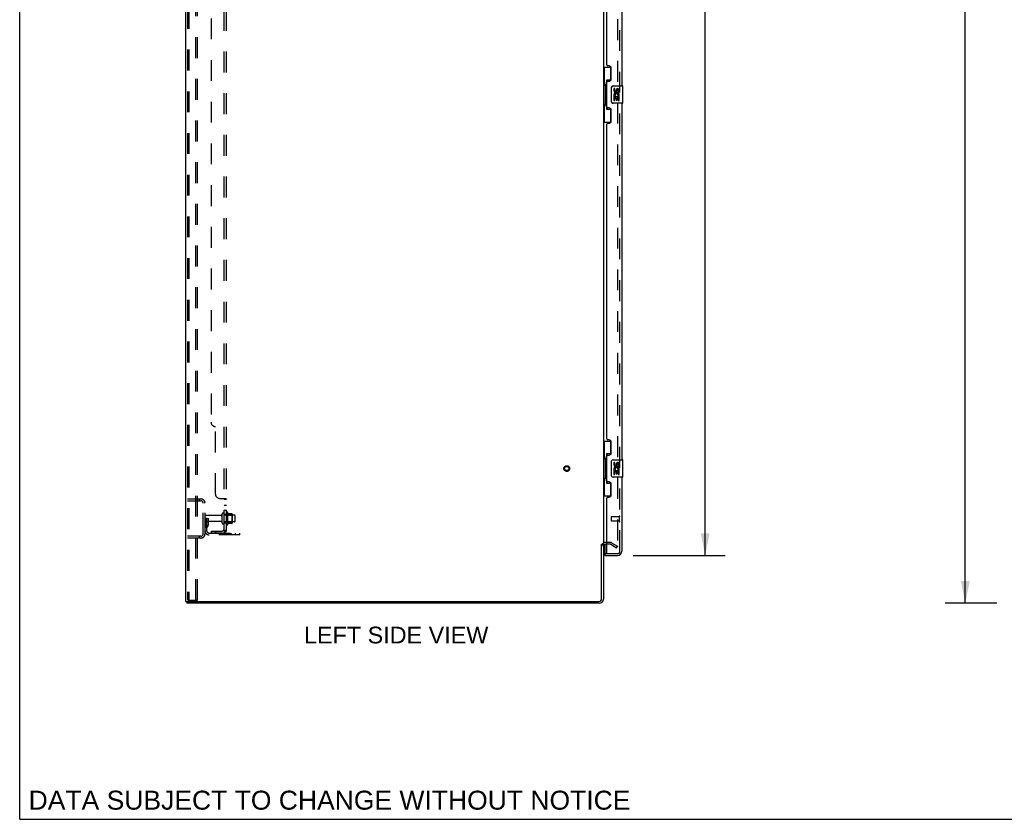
# Model space of a CAD drawing. Header units: inches. Extents: x 0 to 218, y 0 to 141.
# Tile 1 of 114: x 0 to 57, y 0 to 46. Entities that reach past the tile are written whole.
import ezdxf

# ---------------------------------------------------------------- set-up
doc = ezdxf.new("R2010")
doc.units = ezdxf.units.IN
doc.header["$LTSCALE"] = 11.987179
doc.header["$MEASUREMENT"] = 0
doc.linetypes.add('HIDDEN', pattern=[0.2, 0.1, -0.1])
doc.layers.get('0').update_dxf_attribs({"linetype": 'CONTINUOUS'})
for name, color, linetype in [('DEFAULT_2', 8, 'HIDDEN'), ('DIMENSIONS', 7, 'CONTINUOUS'), ('DOOR_ASSEMBLY', 7, 'CONTINUOUS'), ('SUBPANEL', 7, 'CONTINUOUS')]:
    doc.layers.add(name, color=color, linetype=linetype)
doc.styles.get("Standard").update_dxf_attribs({"font": 'arial.ttf'})
doc.dimstyles.new('DIMSTYLE_1', dxfattribs={"dimtxt": 0.961538, "dimasz": 1.282051, "dimexe": 0.09, "dimexo": 0.07, "dimgap": 0.0375, "dimtad": 0, "dimtih": 1, "dimtoh": 1, "dimzin": 4, "dimdsep": 46, "dimtxsty": 'Standard', "dimblk": '_FILLED', "dimblk1": '_FILLED', "dimblk2": '_FILLED', "dimcen": 0.09, "dimadec": 3, "dimazin": 1, "dimtfac": 1, "dimtdec": 3, "dimtofl": 0, "dimtmove": 0, "dimatfit": 3, "dimldrblk": '_FILLED', "dimfxl": 0, "dimtolj": 1, "dimtzin": 4, "dimarcsym": 0})

# ---------------------------------------------------------------- blocks, each defined once
blk = doc.blocks.new('_FILLED')
at = {"color": 0, "linetype": 'ByBlock'}
blk.add_solid([(0, 0), (-1, 0.2), (-1, -0.2)], dxfattribs=at)
blk = doc.blocks.new('*D9')
at = {"layer": 'DIMENSIONS', "color": 2, "linetype": 'Continuous'}
for p, q in [((35.257, 89.671), (40.551, 89.671)), ((39.397, 89.671), (39.397, 54.089)), ((39.397, 15.171), (39.397, 50.724)), ((35.257, 15.171), (40.551, 15.171))]:
    blk.add_line(p, q, dxfattribs=at)
at = {"layer": 'DIMENSIONS', "color": 2, "linetype": 'Continuous', "xscale": 1.2820512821, "yscale": 1.2820512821, "zscale": 1.2820512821}
for p, rotation in [((39.397, 89.671), 90), ((39.397, 15.171), 270)]:
    blk.add_blockref('_FILLED', p, dxfattribs=dict(at, rotation=rotation))
at = {"layer": 'DIMENSIONS', "color": 2, "linetype": 'Continuous', "insert": (39.397, 53.608), "char_height": 0.9615, "width": 4.02488, "attachment_point": 2, "line_spacing_factor": 0.9}
blk.add_mtext('74.50\\PDOOR', dxfattribs=at)
blk = doc.blocks.new('*D10')
at = {"layer": 'DIMENSIONS', "color": 2, "linetype": 'Continuous'}
for p, q in [((56.162, 92.421), (53.194, 92.421)), ((54.348, 92.421), (54.348, 53.383)), ((54.348, 12.421), (54.348, 51.46)), ((56.162, 12.421), (53.194, 12.421))]:
    blk.add_line(p, q, dxfattribs=at)
at = {"layer": 'DIMENSIONS', "color": 2, "linetype": 'Continuous', "xscale": 1.2820512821, "yscale": 1.2820512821, "zscale": 1.2820512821}
for p, rotation in [((54.348, 92.421), 90), ((54.348, 12.421), 270)]:
    blk.add_blockref('_FILLED', p, dxfattribs=dict(at, rotation=rotation))
at = {"layer": 'DIMENSIONS', "color": 2, "linetype": 'Continuous', "insert": (54.348, 52.902), "char_height": 0.9615, "width": 3.36002, "attachment_point": 2, "line_spacing_factor": 0.9}
blk.add_mtext('80.00', dxfattribs=at)

msp = doc.modelspace()

# ---------------------------------------------------------------- linework, layer by layer
at = {"color": 7, "linetype": 'Continuous'}
for p, q in [((0, 0), (0, 141.026)), ((33.444, 15.817), (33.548, 15.817)), ((9.6, 12.525), (9.6, 12.421)), ((9.604, 12.525), (9.638, 12.525)), ((0, 0), (217.949, 0))]:
    msp.add_line(p, q, dxfattribs=at)
at = {"color": 3, "linetype": 'Continuous'}
for p, q in [((9.548, 12.525), (9.548, 92.317)), ((33.548, 88.973), (33.548, 15.869)), ((33.444, 12.668), (33.444, 15.829)), ((33.548, 15.817), (33.548, 12.668)), ((33.752, 15.817), (33.69, 15.817)), ((9.548, 12.525), (9.604, 12.525)), ((9.638, 12.525), (33.301, 12.525)), ((33.301, 12.421), (9.6, 12.421))]:
    msp.add_line(p, q, dxfattribs=at)
for centre, radius, start, end in [((33.69, 15.675), 0.142, 90, 180), ((33.301, 12.668), 0.246, 270, 360), ((33.301, 12.668), 0.142, 270, 360)]:
    msp.add_arc(centre, radius, start, end, dxfattribs=at)
at = {"layer": 'DEFAULT_2', "color": 8, "linetype": 'HIDDEN'}
for p, q in [((9.652, 92.204), (9.652, 12.639)), ((9.726, 92.204), (9.726, 12.639)), ((10.123, 12.609), (10.123, 92.234)), ((10.227, 12.609), (10.227, 92.234)), ((34.361, 89.156), (34.361, 15.687)), ((9.652, 18.421), (10.405, 18.421)), ((9.652, 18.317), (10.405, 18.317)), ((10.324, 18.421), (10.324, 18.317)), ((10.548, 16.418), (10.548, 18.175)), ((10.652, 16.418), (10.652, 18.175)), ((11.642, 17.039), (11.642, 17.554)), ((11.752, 17.039), (11.752, 17.554)), ((11.877, 17.63), (11.877, 16.962)), ((11.947, 17.652), (11.947, 16.94)), ((12.202, 17.574), (11.975, 17.574)), ((12.213, 17.552), (12.213, 17.041)), ((10.756, 17.296), (10.652, 17.296)), ((11.579, 17.461), (10.682, 17.461)), ((11.579, 17.131), (10.682, 17.131)), ((10.742, 16.956), (10.742, 17.296)), ((10.742, 17.121), (10.846, 17.121)), ((10.756, 17.296), (10.846, 17.296)), ((10.756, 16.595), (10.756, 17.296)), ((10.846, 16.956), (10.846, 17.296)), ((12.347, 17.484), (11.752, 17.484)), ((12.347, 17.109), (11.752, 17.109)), ((11.897, 17.48), (11.877, 17.5)), ((11.897, 17.113), (11.877, 17.093)), ((11.897, 17.48), (12.193, 17.48)), ((11.897, 17.48), (11.897, 17.113)), ((11.897, 17.113), (12.193, 17.113)), ((12.202, 17.019), (11.975, 17.019)), ((12.193, 17.48), (12.213, 17.5)), ((12.193, 17.48), (12.193, 17.113)), ((12.193, 17.113), (12.213, 17.093)), ((12.377, 17.139), (12.377, 17.454)), ((10.74, 16.95), (10.691, 16.882)), ((10.825, 16.889), (10.776, 16.821)), ((10.898, 16.453), (12.652, 16.453)), ((12.149, 16.349), (12.149, 16.453)), ((12.405, 16.349), (12.405, 16.453)), ((12.652, 16.349), (12.652, 16.453)), ((10.405, 16.275), (9.652, 16.275)), ((10.405, 16.171), (9.652, 16.171)), ((10.324, 16.275), (10.324, 16.171)), ((12.652, 16.349), (10.898, 16.349)), ((33.952, 15.921), (33.69, 15.921)), ((34.021, 15.903), (34.361, 15.707)), ((33.952, 15.817), (33.752, 15.817)), ((33.969, 15.813), (34.309, 15.617)), ((34.309, 15.617), (34.361, 15.707)), ((9.673, 12.609), (9.668, 12.61)), ((9.673, 12.609), (9.747, 12.609)), ((9.747, 12.609), (9.741, 12.61)), ((9.747, 12.609), (10.227, 12.609))]:
    msp.add_line(p, q, dxfattribs=at)
for points in [[(34.343, 15.667), (34.343, 15.667), (34.341, 15.667), (34.339, 15.667), (34.337, 15.668), (34.335, 15.669)], [(34.361, 15.687), (34.36, 15.685), (34.36, 15.682), (34.36, 15.68), (34.359, 15.678), (34.358, 15.676), (34.357, 15.674), (34.355, 15.673), (34.354, 15.671), (34.352, 15.67), (34.351, 15.669), (34.349, 15.668), (34.347, 15.667), (34.345, 15.667), (34.343, 15.667)], [(9.652, 12.639), (9.653, 12.631), (9.655, 12.624), (9.658, 12.618), (9.663, 12.613), (9.668, 12.61)], [(9.726, 12.639), (9.726, 12.631), (9.728, 12.624), (9.732, 12.618), (9.736, 12.613), (9.741, 12.61)]]:
    msp.add_lwpolyline(points, dxfattribs=at)
for radius in [0.164, 0.124]:
    msp.add_circle((31.444, 20.171), radius, dxfattribs=at)
for centre, radius, start, end in [((10.405, 18.175), 0.246, 0, 90), ((10.405, 18.175), 0.142, 0, 90), ((11.697, 17.554), 0.055, 360, 180), ((11.915, 17.63), 0.0384, 34.4497, 180), ((11.347, 17.296), 0.698, 23.9679, 30.6631), ((11.994, 17.584), 0.01, 203.9679, 270), ((12.202, 17.564), 0.01, 5.1938, 90), ((12.072, 17.552), 0.141, 0, 5.2081), ((10.682, 17.431), 0.03, 90, 180), ((10.682, 17.161), 0.03, 180, 270), ((11.579, 17.524), 0.0625, 270, 360), ((11.579, 17.069), 0.0625, 0, 90), ((11.697, 17.039), 0.055, 180, 0), ((11.347, 17.296), 0.698, 329.3369, 336.0321), ((11.994, 17.009), 0.01, 90, 156.0321), ((12.202, 17.029), 0.01, 270, 354.8062), ((12.072, 17.041), 0.141, 354.7919, 360), ((12.347, 17.454), 0.03, 360, 90), ((12.347, 17.139), 0.03, 270, 0), ((10.405, 16.418), 0.246, 270, 360), ((10.405, 16.418), 0.142, 270, 360), ((10.86, 16.76), 0.208, 144.2461, 180), ((10.898, 16.595), 0.246, 180, 270), ((10.732, 16.956), 0.01, 324.2461, 360), ((10.86, 16.76), 0.104, 144.2461, 180), ((10.898, 16.595), 0.142, 180, 270), ((10.732, 16.956), 0.114, 324.2461, 360), ((11.915, 16.962), 0.0384, 180, 325.5503), ((33.69, 15.675), 0.246, 90, 180), ((33.952, 15.784), 0.137, 60, 90), ((33.952, 15.784), 0.033, 60, 90)]:
    msp.add_arc(centre, radius, start, end, dxfattribs=at)
at = {"layer": 'DOOR_ASSEMBLY', "color": 8, "linetype": 'HIDDEN'}
for p, q in [((34.502, 15.418), (34.502, 89.425)), ((34.002, 17.389), (34.002, 17.161)), ((34.459, 17.399), (34.012, 17.399)), ((34.459, 17.151), (34.012, 17.151)), ((34.459, 17.417), (34.459, 17.133)), ((33.627, 15.275), (33.772, 15.275)), ((33.772, 15.275), (34.359, 15.275))]:
    msp.add_line(p, q, dxfattribs=at)
at = {"layer": 'DOOR_ASSEMBLY', "color": 3, "linetype": 'Continuous'}
for p, q in [((34.606, 62.671), (34.606, 42.171)), ((33.752, 43.379), (33.752, 61.464)), ((33.872, 43.319), (33.812, 43.319)), ((34.002, 42.569), (34.002, 43.189)), ((33.752, 40.964), (33.752, 42.379)), ((33.812, 42.439), (33.872, 42.439)), ((33.872, 40.904), (33.812, 40.904)), ((34.002, 40.154), (34.002, 40.774)), ((34.606, 41.171), (34.606, 20.671)), ((33.752, 21.879), (33.752, 39.964)), ((33.812, 40.024), (33.872, 40.024)), ((33.872, 21.819), (33.812, 21.819)), ((34.002, 21.069), (34.002, 21.689)), ((33.812, 20.939), (33.872, 20.939)), ((33.752, 19.464), (33.752, 20.879)), ((33.872, 19.404), (33.812, 19.404)), ((34.002, 18.654), (34.002, 19.274)), ((34.606, 19.671), (34.606, 15.418)), ((33.752, 15.295), (33.752, 18.464)), ((33.812, 18.524), (33.872, 18.524)), ((33.627, 15.171), (34.359, 15.171))]:
    msp.add_line(p, q, dxfattribs=at)
at = {"layer": 'DOOR_ASSEMBLY', "color": 7, "linetype": 'Continuous'}
for p, q in [((33.548, 43.246), (33.989, 43.246)), ((33.587, 43.246), (33.587, 42.221)), ((33.952, 43.246), (33.952, 42.466)), ((33.952, 42.511), (33.725, 42.511)), ((33.725, 42.511), (33.725, 40.831)), ((33.565, 42.221), (33.688, 42.221)), ((33.565, 42.221), (33.565, 41.121)), ((33.688, 42.252), (33.688, 42.272)), ((33.688, 41.121), (33.688, 42.221)), ((34.011, 41.271), (34.011, 42.071)), ((34.111, 42.171), (34.651, 42.171)), ((34.212, 42.017), (34.149, 42.017)), ((34.149, 42.017), (34.149, 41.881)), ((34.212, 41.881), (34.212, 42.017)), ((34.277, 41.943), (34.277, 41.874)), ((34.337, 41.881), (34.337, 41.923)), ((34.4, 41.923), (34.4, 41.786)), ((34.463, 41.786), (34.463, 41.923)), ((34.666, 41.186), (34.666, 42.156)), ((34.167, 41.556), (34.149, 41.556)), ((34.149, 41.556), (34.149, 41.325)), ((34.149, 41.325), (34.212, 41.325)), ((34.201, 41.556), (34.229, 41.575)), ((34.201, 41.556), (34.463, 41.556)), ((34.212, 41.493), (34.277, 41.493)), ((34.212, 41.325), (34.212, 41.493)), ((34.277, 41.493), (34.277, 41.357)), ((34.277, 41.357), (34.337, 41.357)), ((34.337, 41.493), (34.4, 41.493)), ((34.337, 41.357), (34.337, 41.493)), ((34.392, 41.592), (34.45, 41.567)), ((34.4, 41.786), (34.463, 41.786)), ((34.4, 41.493), (34.4, 41.325)), ((34.4, 41.325), (34.463, 41.325)), ((34.463, 41.325), (34.463, 41.556)), ((33.565, 41.121), (33.688, 41.121)), ((33.587, 41.121), (33.587, 40.096)), ((33.688, 41.071), (33.688, 41.091)), ((33.725, 40.831), (33.952, 40.831)), ((33.952, 40.876), (33.952, 40.096)), ((34.651, 41.171), (34.111, 41.171)), ((33.548, 40.096), (33.989, 40.096)), ((33.548, 21.746), (33.989, 21.746)), ((33.587, 21.746), (33.587, 20.721)), ((33.952, 21.746), (33.952, 20.966)), ((33.952, 21.011), (33.725, 21.011)), ((33.725, 21.011), (33.725, 19.331)), ((33.565, 20.721), (33.688, 20.721)), ((33.565, 20.721), (33.565, 19.621)), ((33.688, 20.752), (33.688, 20.772)), ((33.688, 19.621), (33.688, 20.721)), ((34.011, 19.771), (34.011, 20.571)), ((34.111, 20.671), (34.651, 20.671)), ((34.212, 20.517), (34.149, 20.517)), ((34.149, 20.517), (34.149, 20.381)), ((34.212, 20.381), (34.212, 20.517)), ((34.277, 20.443), (34.277, 20.374)), ((34.337, 20.381), (34.337, 20.423)), ((34.4, 20.423), (34.4, 20.286)), ((34.463, 20.286), (34.463, 20.423)), ((34.666, 19.686), (34.666, 20.656)), ((34.167, 20.056), (34.149, 20.056)), ((34.149, 20.056), (34.149, 19.825)), ((34.149, 19.825), (34.212, 19.825)), ((34.201, 20.056), (34.229, 20.075)), ((34.201, 20.056), (34.463, 20.056)), ((34.212, 19.993), (34.277, 19.993)), ((34.212, 19.825), (34.212, 19.993)), ((34.277, 19.993), (34.277, 19.857)), ((34.277, 19.857), (34.337, 19.857)), ((34.337, 19.993), (34.4, 19.993)), ((34.337, 19.857), (34.337, 19.993)), ((34.392, 20.092), (34.45, 20.067)), ((34.4, 20.286), (34.463, 20.286)), ((34.4, 19.993), (34.4, 19.825)), ((34.4, 19.825), (34.463, 19.825)), ((34.463, 19.825), (34.463, 20.056)), ((33.565, 19.621), (33.688, 19.621)), ((33.587, 19.621), (33.587, 18.596)), ((33.688, 19.571), (33.688, 19.591)), ((33.725, 19.331), (33.952, 19.331)), ((33.952, 19.376), (33.952, 18.596)), ((34.651, 19.671), (34.111, 19.671)), ((33.548, 18.596), (33.989, 18.596)), ((33.627, 15.802), (33.627, 15.295)), ((33.627, 15.275), (33.627, 15.171))]:
    msp.add_line(p, q, dxfattribs=at)
for points in [[(33.725, 42.488), (33.725, 42.484), (33.726, 42.481), (33.727, 42.477), (33.728, 42.472), (33.73, 42.467), (33.732, 42.462), (33.734, 42.457), (33.737, 42.451), (33.74, 42.444), (33.744, 42.437), (33.749, 42.43), (33.753, 42.422), (33.759, 42.414), (33.761, 42.41)], [(34.011, 42.071), (34.011, 42.078), (34.012, 42.084), (34.013, 42.09), (34.014, 42.096), (34.016, 42.102), (34.018, 42.107)], [(33.761, 40.932), (33.759, 40.929), (33.753, 40.92), (33.749, 40.913), (33.744, 40.905), (33.74, 40.898), (33.737, 40.892), (33.734, 40.886), (33.732, 40.88), (33.73, 40.875), (33.728, 40.87), (33.727, 40.866), (33.726, 40.862), (33.725, 40.858), (33.725, 40.855)], [(34.018, 41.235), (34.016, 41.241), (34.014, 41.247), (34.013, 41.253), (34.012, 41.259), (34.011, 41.265), (34.011, 41.271)], [(33.725, 20.988), (33.725, 20.984), (33.726, 20.981), (33.727, 20.977), (33.728, 20.972), (33.73, 20.967), (33.732, 20.962), (33.734, 20.957), (33.737, 20.951), (33.74, 20.944), (33.744, 20.937), (33.749, 20.93), (33.753, 20.922), (33.759, 20.914), (33.761, 20.91)], [(34.011, 20.571), (34.011, 20.578), (34.012, 20.584), (34.013, 20.59), (34.014, 20.596), (34.016, 20.602), (34.018, 20.607)], [(33.761, 19.432), (33.759, 19.429), (33.753, 19.42), (33.749, 19.413), (33.744, 19.405), (33.74, 19.398), (33.737, 19.392), (33.734, 19.386), (33.732, 19.38), (33.73, 19.375), (33.728, 19.37), (33.727, 19.366), (33.726, 19.362), (33.725, 19.358), (33.725, 19.355)], [(34.018, 19.735), (34.016, 19.741), (34.014, 19.747), (34.013, 19.753), (34.012, 19.759), (34.011, 19.765), (34.011, 19.771)]]:
    msp.add_lwpolyline(points, dxfattribs=at)
at = {"layer": 'DOOR_ASSEMBLY', "color": 3, "linetype": 'Continuous'}
for centre, radius, start, end in [((33.812, 43.379), 0.06, 180, 270), ((33.872, 43.189), 0.13, 0, 90), ((33.872, 42.569), 0.13, 270, 360), ((33.812, 42.379), 0.06, 90, 180), ((33.812, 40.964), 0.06, 180, 270), ((33.872, 40.774), 0.13, 0, 90), ((33.812, 39.964), 0.06, 90, 180), ((33.872, 40.154), 0.13, 270, 360), ((33.812, 21.879), 0.06, 180, 270), ((33.872, 21.689), 0.13, 0, 90), ((33.812, 20.879), 0.06, 90, 180), ((33.872, 21.069), 0.13, 270, 360), ((33.812, 19.464), 0.06, 180, 270), ((33.872, 19.274), 0.13, 0, 90), ((33.812, 18.464), 0.06, 90, 180), ((33.872, 18.654), 0.13, 270, 360), ((33.772, 15.295), 0.02, 180, 270), ((34.359, 15.418), 0.246, 270, 360)]:
    msp.add_arc(centre, radius, start, end, dxfattribs=at)
at = {"layer": 'DOOR_ASSEMBLY', "color": 7, "linetype": 'Continuous'}
for centre, radius, start, end in [((34.111, 42.071), 0.1, 90, 158.7946), ((34.243, 41.881), 0.0943, 180, 360), ((34.243, 41.881), 0.0314, 180, 261.2295), ((34.369, 41.923), 0.0943, 68.6999, 167.4338), ((34.369, 41.923), 0.0314, 0, 180.0485), ((34.369, 41.923), 0.0943, 0, 68.6704), ((34.651, 42.156), 0.015, 0, 90), ((34.303, 41.629), 0.154, 161.4199, 206.1963), ((34.306, 41.629), 0.157, 336.5966, 161.8791), ((34.306, 41.629), 0.157, 205.737, 207.8532), ((34.306, 41.629), 0.0943, 336.5966, 215.1122), ((34.242, 41.886), 0.0362, 263.4285, 341.7628), ((34.111, 41.271), 0.1, 201.205, 270), ((34.651, 41.186), 0.015, 270, 360), ((34.111, 20.571), 0.1, 90, 158.7946), ((34.243, 20.381), 0.0943, 180, 360), ((34.243, 20.381), 0.0314, 180, 261.2295), ((34.242, 20.386), 0.0362, 263.4285, 341.7628), ((34.369, 20.423), 0.0943, 68.6999, 167.4338), ((34.369, 20.423), 0.0314, 0, 180.0485), ((34.369, 20.423), 0.0943, 0, 68.6704), ((34.651, 20.656), 0.015, 0, 90), ((34.303, 20.129), 0.154, 161.4199, 206.1963), ((34.306, 20.129), 0.157, 336.5966, 161.8791), ((34.306, 20.129), 0.157, 205.737, 207.8532), ((34.306, 20.129), 0.0943, 336.5966, 215.1122), ((34.111, 19.771), 0.1, 201.205, 270), ((34.651, 19.686), 0.015, 270, 360), ((33.647, 15.295), 0.02, 180, 270), ((34.442, 15.561), 0.26, 267.4134, 270)]:
    msp.add_arc(centre, radius, start, end, dxfattribs=at)
at = {"layer": 'DOOR_ASSEMBLY', "color": 8, "linetype": 'HIDDEN'}
for centre, radius, start, end in [((34.012, 17.389), 0.01, 90, 180), ((34.012, 17.161), 0.01, 180, 270), ((34.48, 17.417), 0.0215, 0, 180), ((34.48, 17.133), 0.0215, 180, 360), ((34.359, 15.418), 0.142, 270, 360)]:
    msp.add_arc(centre, radius, start, end, dxfattribs=at)
at = {"layer": 'DOOR_ASSEMBLY', "color": 7, "linetype": 'Continuous'}
for centre, start_param, end_param in [((33.792, 42.262), 0.699287, 1.51401), ((33.792, 42.262), -4.655602, -3.84088), ((33.792, 41.081), 0.699287, 1.51401), ((33.792, 41.081), -4.655602, -3.84088), ((33.792, 20.762), 0.699287, 1.51401), ((33.792, 20.762), -4.655602, -3.84088), ((33.792, 19.581), 0.699287, 1.51401), ((33.792, 19.581), -4.655602, -3.84088)]:
    msp.add_ellipse(centre, major_axis=(0, 0.18), ratio=0.579493, start_param=start_param, end_param=end_param, dxfattribs=at)
at = {"layer": 'SUBPANEL', "color": 8, "linetype": 'HIDDEN'}
for p, q in [((11.752, 16.578), (11.752, 88.265)), ((11.877, 16.578), (11.877, 88.265)), ((11.002, 82.015), (11.002, 22.828)), ((11.252, 18.703), (11.252, 22.578)), ((11.502, 18.453), (11.823, 18.453)), ((11.745, 18.427), (11.747, 18.426)), ((11.752, 18.417), (11.877, 18.417)), ((11.877, 18.419), (11.877, 18.417)), ((11.752, 18.056), (11.877, 18.056)), ((11.752, 17.775), (11.877, 17.775)), ((11.752, 17.546), (11.877, 17.546)), ((11.752, 17.046), (11.877, 17.046)), ((11.002, 16.578), (11.64, 16.578)), ((11.002, 16.578), (11.002, 16.453)), ((11.64, 16.453), (11.002, 16.453)), ((11.252, 16.578), (11.252, 16.453)), ((11.823, 16.539), (11.726, 16.618)), ((11.752, 16.578), (11.877, 16.578))]:
    msp.add_line(p, q, dxfattribs=at)
for points in [[(11.726, 18.453), (11.726, 18.451), (11.726, 18.449), (11.726, 18.447), (11.726, 18.446), (11.727, 18.444), (11.727, 18.443), (11.728, 18.441), (11.729, 18.44), (11.731, 18.438), (11.732, 18.437), (11.734, 18.435), (11.736, 18.434), (11.738, 18.433), (11.741, 18.43)], [(11.726, 18.453), (11.726, 18.451), (11.726, 18.449), (11.726, 18.447), (11.726, 18.446), (11.727, 18.444), (11.727, 18.443), (11.728, 18.441), (11.729, 18.44), (11.731, 18.438), (11.732, 18.437), (11.734, 18.435), (11.736, 18.434)], [(11.741, 18.43), (11.743, 18.429), (11.745, 18.427), (11.747, 18.426), (11.749, 18.424), (11.75, 18.423), (11.751, 18.422), (11.751, 18.42), (11.752, 18.419), (11.752, 18.417)], [(11.749, 18.424), (11.75, 18.423), (11.751, 18.422), (11.751, 18.42), (11.752, 18.419), (11.752, 18.417)], [(11.823, 18.453), (11.825, 18.451), (11.827, 18.449), (11.83, 18.448), (11.833, 18.446), (11.837, 18.445), (11.84, 18.443), (11.844, 18.442)], [(11.823, 18.453), (11.825, 18.451), (11.827, 18.449), (11.83, 18.448)], [(11.844, 18.442), (11.851, 18.439), (11.854, 18.437), (11.858, 18.436)], [(11.858, 18.436), (11.861, 18.434), (11.864, 18.432), (11.867, 18.431), (11.869, 18.429), (11.872, 18.427), (11.874, 18.425), (11.875, 18.423), (11.876, 18.422), (11.877, 18.42), (11.877, 18.419), (11.877, 18.417)], [(11.867, 18.431), (11.869, 18.429), (11.872, 18.427), (11.874, 18.425)], [(11.875, 18.423), (11.876, 18.422), (11.877, 18.42)], [(11.726, 16.618), (11.726, 16.618), (11.726, 16.617), (11.726, 16.616), (11.726, 16.615), (11.727, 16.614), (11.727, 16.613), (11.728, 16.612), (11.729, 16.61), (11.731, 16.608), (11.732, 16.607), (11.734, 16.605), (11.738, 16.601)], [(11.738, 16.601), (11.739, 16.599), (11.741, 16.597), (11.743, 16.595), (11.745, 16.592), (11.747, 16.59), (11.749, 16.588), (11.75, 16.585), (11.751, 16.583), (11.751, 16.581), (11.752, 16.579), (11.752, 16.578)], [(11.812, 16.577), (11.812, 16.577), (11.812, 16.577), (11.812, 16.577), (11.811, 16.577), (11.811, 16.577), (11.811, 16.578), (11.81, 16.578), (11.81, 16.578), (11.809, 16.578), (11.809, 16.578), (11.808, 16.578), (11.807, 16.578), (11.807, 16.578), (11.806, 16.578), (11.805, 16.578), (11.805, 16.579), (11.804, 16.579), (11.803, 16.579), (11.803, 16.579), (11.802, 16.579), (11.801, 16.579), (11.8, 16.579), (11.8, 16.58), (11.799, 16.58), (11.798, 16.58), (11.797, 16.58), (11.797, 16.58), (11.796, 16.581), (11.795, 16.581), (11.794, 16.581), (11.793, 16.581), (11.793, 16.582), (11.792, 16.582), (11.791, 16.582), (11.79, 16.582), (11.789, 16.583), (11.788, 16.583), (11.788, 16.583), (11.787, 16.583), (11.786, 16.584), (11.785, 16.584), (11.784, 16.584), (11.783, 16.585), (11.782, 16.585), (11.781, 16.585), (11.78, 16.585), (11.779, 16.586), (11.778, 16.586), (11.777, 16.587), (11.776, 16.587), (11.775, 16.587), (11.774, 16.588), (11.773, 16.588), (11.772, 16.589), (11.771, 16.589), (11.77, 16.589), (11.769, 16.59), (11.768, 16.59), (11.767, 16.591), (11.766, 16.591), (11.765, 16.591), (11.765, 16.592), (11.764, 16.592), (11.763, 16.593), (11.762, 16.593), (11.761, 16.593), (11.76, 16.594), (11.76, 16.594), (11.759, 16.595), (11.758, 16.595), (11.757, 16.595), (11.757, 16.596), (11.756, 16.596), (11.755, 16.596), (11.754, 16.597), (11.754, 16.597), (11.753, 16.598), (11.752, 16.598), (11.752, 16.598), (11.751, 16.599), (11.751, 16.599), (11.75, 16.599), (11.749, 16.6), (11.749, 16.6), (11.749, 16.6), (11.748, 16.6), (11.748, 16.601), (11.748, 16.601)], [(11.748, 16.601), (11.748, 16.601), (11.748, 16.601), (11.748, 16.6), (11.748, 16.6), (11.749, 16.6), (11.749, 16.6), (11.749, 16.6), (11.75, 16.599), (11.75, 16.599), (11.751, 16.599), (11.751, 16.598), (11.752, 16.598)], [(11.809, 16.578), (11.809, 16.578), (11.81, 16.578), (11.81, 16.577), (11.811, 16.577), (11.811, 16.577), (11.812, 16.577), (11.812, 16.577)], [(11.823, 16.539), (11.825, 16.541), (11.827, 16.543), (11.83, 16.545), (11.833, 16.547), (11.837, 16.549), (11.84, 16.551), (11.844, 16.553), (11.847, 16.554), (11.854, 16.557)], [(11.854, 16.557), (11.858, 16.559), (11.861, 16.56), (11.864, 16.562), (11.867, 16.563), (11.869, 16.565), (11.872, 16.567), (11.874, 16.569), (11.875, 16.571), (11.876, 16.573), (11.877, 16.574), (11.877, 16.576), (11.877, 16.578)]]:
    msp.add_lwpolyline(points, dxfattribs=at)
for centre, radius, start, end in [((11.252, 22.828), 0.25, 180, 270), ((11.502, 18.703), 0.25, 180, 270), ((11.64, 16.69), 0.237, 270, 360), ((11.64, 16.69), 0.112, 270, 360)]:
    msp.add_arc(centre, radius, start, end, dxfattribs=at)

# ---------------------------------------------------------------- texts
at = {"layer": 'DIMENSIONS', "color": 2, "linetype": 'Continuous', "attachment_point": 2, "line_spacing_factor": 0.9}
for s, insert, char_height, width in [('LEFT SIDE VIEW', (21.638, 11.077), 0.96154, 10.57335), ('DATA SUBJECT TO CHANGE WITHOUT NOTICE', (17.808, 1.646), 1.08974, 34.5234)]:
    msp.add_mtext(s, dxfattribs=dict(at, insert=insert, char_height=char_height, width=width))

# ---------------------------------------------------------------- dimensions: what is measured, and where the dimension line sits
at = {"layer": 'DIMENSIONS', "color": 2, "linetype": 'Continuous'}
dim = msp.add_linear_dim(base=(54.348, 12.421), p1=(56.232, 92.421), p2=(56.232, 12.421), angle=270, dimstyle='DIMSTYLE_1', dxfattribs=at)
dim.commit()
dim.dimension.update_dxf_attribs({"geometry": '*D10', "text_midpoint": (54.343, 52.416), "dimtype": 160})
dim = msp.add_linear_dim(base=(39.397, 15.171), p1=(35.187, 89.671), p2=(35.187, 15.171), angle=270, text='<>\\PDOOR', dimstyle='DIMSTYLE_1', dxfattribs=at)
dim.commit()
dim.dimension.update_dxf_attribs({"geometry": '*D9', "text_midpoint": (39.397, 52.407), "dimtype": 160})

doc.saveas('drawing.dxf')
